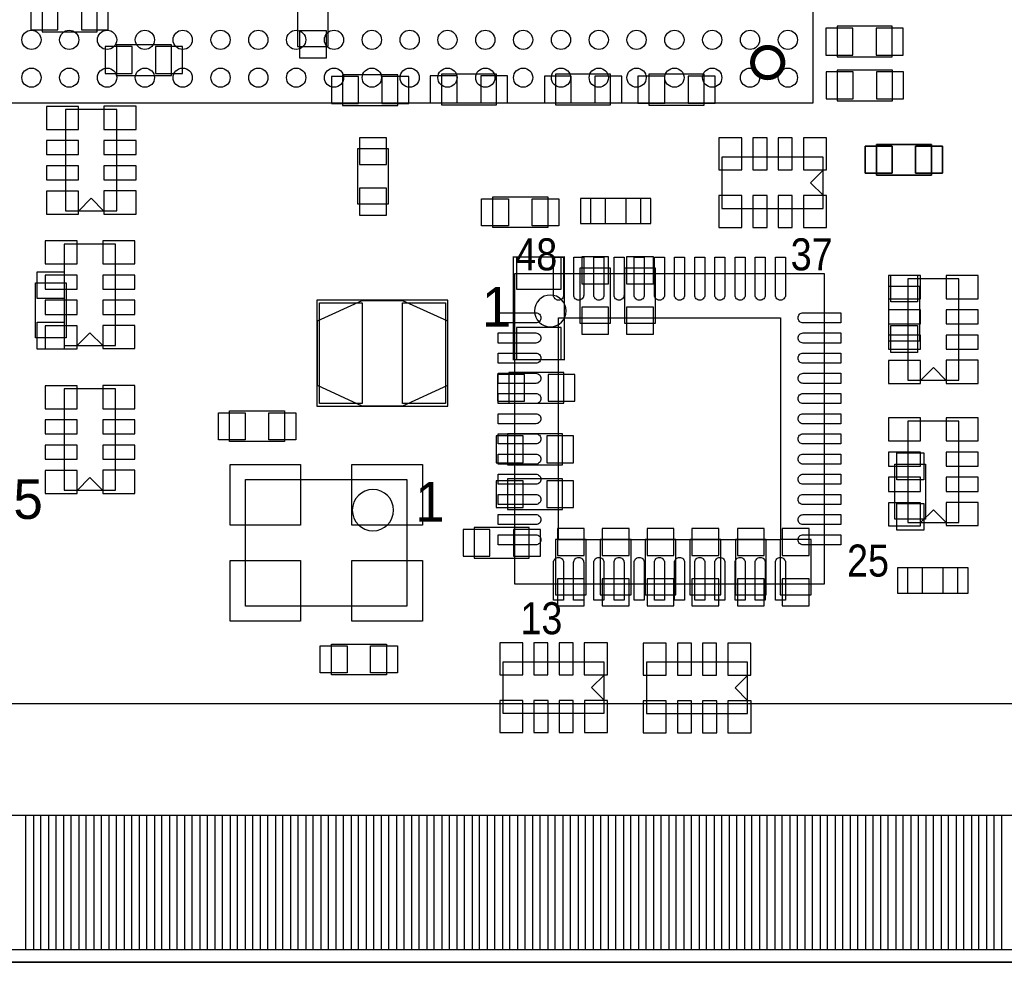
# Model space of a CAD drawing. Extents: x -8.5 to 88.7, y 0 to 55.1.
# Tile 4 of 8: x 27 to 46.5, y 0 to 18.7. Entities that reach past the tile are written whole.
import ezdxf
from ezdxf.enums import TextEntityAlignment as Align

# ---------------------------------------------------------------- set-up
doc = ezdxf.new("R2010")
doc.units = 0
for name, color, linetype in [('BG_OUTLINE', 80, 'CONTINUOUS'), ('PG_ASSEMBLY_BOTTOM', 201, 'CONTINUOUS'), ('PG_ASSEMBLY_TOP', 151, 'CONTINUOUS'), ('PIN_BOTTOM', 211, 'CONTINUOUS'), ('PIN_TOP', 153, 'CONTINUOUS')]:
    doc.layers.add(name, color=color, linetype=linetype)

msp = doc.modelspace()

# ---------------------------------------------------------------- linework, layer by layer
at = {"layer": 'BG_OUTLINE'}
msp.add_lwpolyline([(67.600068, 0), (25.299924, 0), (25.299924, 3.75412, 0.414116), (24.800052, 4.253992, 0.414221), (24.299926, 3.75412), (24.299926, 0), (0, 0), (0, 17.999964, 0.41415), (1.999996, 19.99996, 0.414214), (0, 21.999956), (0, 38.599872), (67.600068, 38.599872), (67.600068, 21.999956, 1.000034), (67.600068, 17.999964)], format="xyb", close=True, dxfattribs=at)
msp.add_lwpolyline([(67.600068, 0), (25.299924, 0), (25.299924, 3.75412, 0.414116), (24.800052, 4.253992, 0.414221), (24.299926, 3.75412), (24.299926, 0), (0, 0), (0, 17.999964, 0.41415), (1.999996, 19.99996, 0.414214), (0, 21.999956), (0, 38.599872), (67.600068, 38.599872), (67.600068, 21.999956, 1.000034), (67.600068, 17.999964)], format="xyb", close=True, dxfattribs=at)
at = {"layer": 'PG_ASSEMBLY_BOTTOM'}
for points in [[(32.515556, 19.243548), (32.515556, 18.151348), (33.125156, 18.151348), (33.125156, 19.243548), (32.515556, 19.243548)], [(27.448256, 18.443448), (28.540456, 18.443448), (28.540456, 19.053048), (27.448256, 19.053048), (27.448256, 18.443448)], [(43.212004, 17.947132), (44.304204, 17.947132), (44.304204, 18.556732), (43.212004, 18.556732), (43.212004, 17.947132)], [(30.013656, 18.189448), (28.921456, 18.189448), (28.921456, 17.579848), (30.013656, 17.579848), (30.013656, 18.189448)], [(34.501582, 17.595088), (33.409382, 17.595088), (33.409382, 16.985488), (34.501582, 16.985488), (34.501582, 17.595088)], [(35.36696, 16.998442), (36.45916, 16.998442), (36.45916, 17.608042), (35.36696, 17.608042), (35.36696, 16.998442)], [(37.629592, 16.997172), (38.721792, 16.997172), (38.721792, 17.606772), (37.629592, 17.606772), (37.629592, 16.997172)], [(39.482776, 16.993362), (40.574976, 16.993362), (40.574976, 17.602962), (39.482776, 17.602962), (39.482776, 16.993362)], [(44.3103, 17.687544), (43.2181, 17.687544), (43.2181, 17.077944), (44.3103, 17.077944), (44.3103, 17.687544)], [(28.9306, 14.896846), (28.9306, 16.903446), (27.9146, 16.903446), (27.9146, 14.896846), (28.9306, 14.896846)], [(45.084238, 16.214344), (43.992038, 16.214344), (43.992038, 15.604744), (45.084238, 15.604744), (45.084238, 16.214344)], [(34.3154, 15.033244), (34.3154, 16.125444), (33.7058, 16.125444), (33.7058, 15.033244), (34.3154, 15.033244)], [(42.937938, 15.960344), (40.931338, 15.960344), (40.931338, 14.944344), (42.937938, 14.944344), (42.937938, 15.960344)], [(42.689018, 15.452344), (42.943018, 15.706344)], [(42.689018, 15.452344), (42.943018, 15.198344)], [(28.4226, 15.145766), (28.1686, 14.891766)], [(28.4226, 15.145766), (28.6766, 14.891766)], [(39.323264, 15.14348), (38.323012, 15.14348), (38.323012, 14.643608), (39.323264, 14.643608), (39.323264, 15.14348)], [(28.9052, 12.229846), (28.9052, 14.236446), (27.8892, 14.236446), (27.8892, 12.229846), (28.9052, 12.229846)], [(38.111938, 13.763244), (38.111938, 12.671044), (38.721538, 12.671044), (38.721538, 13.763244), (38.111938, 13.763244)], [(39.000938, 13.763244), (39.000938, 12.671044), (39.610538, 12.671044), (39.610538, 13.763244), (39.000938, 13.763244)], [(45.630592, 11.540744), (45.630338, 13.547598), (44.614338, 13.547344), (44.614338, 11.540744), (45.630592, 11.540744)], [(28.3972, 12.478766), (28.1432, 12.224766)], [(28.3972, 12.478766), (28.6512, 12.224766)], [(45.122338, 11.789664), (44.868338, 11.535664)], [(45.122338, 11.789664), (45.376338, 11.535664)], [(36.702238, 11.083544), (37.794438, 11.083544), (37.794438, 11.693144), (36.702238, 11.693144), (36.702238, 11.083544)], [(28.9052, 9.359646), (28.9052, 11.366246), (27.8892, 11.366246), (27.8892, 9.359646), (28.9052, 9.359646)], [(45.630338, 8.721344), (45.630338, 10.727944), (44.614338, 10.727944), (44.614338, 8.721344), (45.630338, 8.721344)], [(36.676838, 9.864344), (37.769038, 9.864344), (37.769038, 10.473944), (36.676838, 10.473944), (36.676838, 9.864344)], [(28.3972, 9.608566), (28.1432, 9.354566)], [(28.3972, 9.608566), (28.6512, 9.354566)], [(36.676838, 8.975344), (37.769038, 8.975344), (37.769038, 9.584944), (36.676838, 9.584944), (36.676838, 8.975344)], [(45.122338, 8.970264), (44.868338, 8.716264)], [(45.122338, 8.970264), (45.376338, 8.716264)], [(36.016438, 8.010144), (37.108638, 8.010144), (37.108638, 8.619744), (36.016438, 8.619744), (36.016438, 8.010144)], [(38.238938, 7.286244), (38.238938, 8.378444), (37.629338, 8.378444), (37.629338, 7.286244), (38.238938, 7.286244)], [(39.127938, 7.286244), (39.127938, 8.378444), (38.518338, 8.378444), (38.518338, 7.286244), (39.127938, 7.286244)], [(40.016938, 7.286244), (40.016938, 8.378444), (39.407338, 8.378444), (39.407338, 7.286244), (40.016938, 7.286244)], [(40.905938, 7.286244), (40.905938, 8.378444), (40.296338, 8.378444), (40.296338, 7.286244), (40.905938, 7.286244)], [(41.8084, 7.286244), (41.8084, 8.378444), (41.1988, 8.378444), (41.1988, 7.286244), (41.8084, 7.286244)], [(42.6974, 7.286244), (42.6974, 8.378444), (42.0878, 8.378444), (42.0878, 7.286244), (42.6974, 7.286244)], [(45.610526, 7.816342), (44.610274, 7.816342), (44.610274, 7.31647), (45.610526, 7.31647), (45.610526, 7.816342)], [(38.594538, 5.952744), (36.587938, 5.952744), (36.587938, 4.936744), (38.594538, 4.936744), (38.594538, 5.952744)], [(41.439338, 5.946394), (39.432738, 5.946394), (39.432738, 4.930394), (41.439338, 4.930394), (41.439338, 5.946394)], [(38.345618, 5.444744), (38.599618, 5.698744)], [(41.190418, 5.438394), (41.444418, 5.692394)], [(38.345618, 5.444744), (38.599618, 5.190744)], [(41.190418, 5.438394), (41.444418, 5.184394)]]:
    msp.add_lwpolyline(points, dxfattribs=at)
at = {"layer": 'PG_ASSEMBLY_BOTTOM', "const_width": 0.0254}
msp.add_lwpolyline([(36.791138, 13.979144), (36.791138, 11.947144), (37.807138, 11.947144), (37.807138, 13.979144), (36.791138, 13.979144)], dxfattribs=at)
at = {"layer": 'PG_ASSEMBLY_TOP'}
for points in [[(42.737532, 36.036504), (23.737316, 36.036504), (23.737316, 17.036034), (42.737532, 17.036288), (42.737532, 36.036504)], [(45.084238, 15.604744), (43.992038, 15.604744), (43.992038, 16.214344), (45.084238, 16.214344), (45.084238, 15.604744)], [(36.3855, 15.172944), (37.4777, 15.172944), (37.4777, 14.563344), (36.3855, 14.563344), (36.3855, 15.172944)], [(36.815014, 7.50062), (42.964862, 7.50062), (42.964862, 13.650468), (36.815014, 13.650468), (36.815014, 7.50062)], [(27.31643, 12.376404), (27.31643, 13.468604), (27.92603, 13.468604), (27.92603, 12.376404), (27.31643, 12.376404)], [(44.848526, 13.402056), (44.848526, 12.309856), (44.238926, 12.309856), (44.238926, 13.402056), (44.848526, 13.402056)], [(32.899096, 11.02487), (35.497516, 11.02487), (35.497516, 13.123164), (32.899096, 13.123164), (32.899096, 11.02487)], [(33.791906, 13.115544), (32.902906, 12.709144), (32.902906, 11.439144), (33.791906, 11.032744), (34.604706, 11.032744), (35.493706, 11.439144), (35.493706, 12.709144), (34.604706, 13.115544), (33.791906, 13.115544)], [(32.257238, 10.321544), (31.165038, 10.321544), (31.165038, 10.931144), (32.257238, 10.931144), (32.257238, 10.321544)], [(44.969938, 9.877044), (44.969938, 8.784844), (44.360338, 8.784844), (44.360338, 9.877044), (44.969938, 9.877044)], [(34.682938, 7.057644), (31.482538, 7.057644), (31.482538, 9.572244), (34.682938, 9.572244), (34.682938, 7.057644)], [(33.1851, 6.308344), (34.2773, 6.308344), (34.2773, 5.698744), (33.1851, 5.698744), (33.1851, 6.308344)], [(0.001016, 0), (0.001016, 5.129022), (67.750944, 5.129022), (67.750944, 0)], [(25.30094, 0), (67.750944, 0)]]:
    msp.add_lwpolyline(points, dxfattribs=at)
at = {"layer": 'PG_ASSEMBLY_TOP', "const_width": 0.100076}
msp.add_lwpolyline([(41.837356, 17.536414, 1.000306), (41.837356, 18.136108, 0.999694), (41.837356, 17.536414)], format="xyb", dxfattribs=at)
at = {"layer": 'PG_ASSEMBLY_TOP'}
for points in [[(37.842698, 12.912344, 1), (37.212778, 12.912344, 1), (37.842698, 12.912344)], [(34.418778, 8.962644, 1), (33.600898, 8.962644, 1), (34.418778, 8.962644)]]:
    msp.add_lwpolyline(points, format="xyb", dxfattribs=at)
at = {"layer": 'PIN_BOTTOM'}
for points in [[(27.22753, 19.014948), (27.22753, 18.481548), (27.76093, 18.481548), (27.76093, 19.014948)], [(28.227782, 19.014948), (28.227782, 18.481548), (28.761182, 18.481548), (28.761182, 19.014948)], [(33.087056, 18.464022), (32.553656, 18.464022), (32.553656, 17.930622), (33.087056, 17.930622)], [(42.991278, 18.518632), (42.991278, 17.985232), (43.524678, 17.985232), (43.524678, 18.518632)], [(43.99153, 18.518632), (43.99153, 17.985232), (44.52493, 17.985232), (44.52493, 18.518632)], [(29.23413, 17.617948), (29.23413, 18.151348), (28.70073, 18.151348), (28.70073, 17.617948)], [(30.234382, 17.617948), (30.234382, 18.151348), (29.700982, 18.151348), (29.700982, 17.617948)], [(43.530774, 17.116044), (43.530774, 17.649444), (42.997374, 17.649444), (42.997374, 17.116044)], [(44.531026, 17.116044), (44.531026, 17.649444), (43.997626, 17.649444), (43.997626, 17.116044)], [(33.722056, 17.023588), (33.722056, 17.556988), (33.188656, 17.556988), (33.188656, 17.023588)], [(34.722308, 17.023588), (34.722308, 17.556988), (34.188908, 17.556988), (34.188908, 17.023588)], [(35.146234, 17.569942), (35.146234, 17.036542), (35.679634, 17.036542), (35.679634, 17.569942)], [(36.146486, 17.569942), (36.146486, 17.036542), (36.679886, 17.036542), (36.679886, 17.569942)], [(37.408866, 17.568672), (37.408866, 17.035272), (37.942266, 17.035272), (37.942266, 17.568672)], [(38.409118, 17.568672), (38.409118, 17.035272), (38.942518, 17.035272), (38.942518, 17.568672)], [(39.26205, 17.564862), (39.26205, 17.031462), (39.79545, 17.031462), (39.79545, 17.564862)], [(40.262302, 17.564862), (40.262302, 17.031462), (40.795702, 17.031462), (40.795702, 17.564862)], [(27.5336, 16.510254), (28.1686, 16.510254), (28.1686, 16.967454), (27.5336, 16.967454)], [(28.6766, 16.511016), (29.3116, 16.511016), (29.3116, 16.968216), (28.6766, 16.968216)], [(27.5336, 16.010128), (28.1686, 16.010128), (28.1686, 16.289528), (27.5336, 16.289528)], [(28.6766, 16.01089), (29.3116, 16.01089), (29.3116, 16.29029), (28.6766, 16.29029)], [(33.7439, 15.81277), (34.2773, 15.81277), (34.2773, 16.34617), (33.7439, 16.34617)], [(41.323768, 15.706344), (41.323768, 16.341344), (40.866568, 16.341344), (40.866568, 15.706344)], [(41.823894, 15.706344), (41.823894, 16.341344), (41.544494, 16.341344), (41.544494, 15.706344)], [(42.32402, 15.706344), (42.32402, 16.341344), (42.04462, 16.341344), (42.04462, 15.706344)], [(43.001946, 15.706344), (43.001946, 16.341344), (42.544746, 16.341344), (42.544746, 15.706344)], [(44.304712, 15.642844), (44.304712, 16.176244), (43.771312, 16.176244), (43.771312, 15.642844)], [(45.304964, 15.642844), (45.304964, 16.176244), (44.771564, 16.176244), (44.771564, 15.642844)], [(27.5336, 15.510002), (28.1686, 15.510002), (28.1686, 15.789402), (27.5336, 15.789402)], [(28.6766, 15.510764), (29.3116, 15.510764), (29.3116, 15.790164), (28.6766, 15.790164)], [(27.5336, 14.829536), (28.1686, 14.829536), (28.1686, 15.286736), (27.5336, 15.286736)], [(28.6766, 14.832838), (29.3116, 14.832838), (29.3116, 15.290038), (28.6766, 15.290038)], [(33.7439, 14.812518), (34.2773, 14.812518), (34.2773, 15.345918), (33.7439, 15.345918)], [(38.122987, 14.643481), (38.623113, 14.643481), (38.623113, 15.143607), (38.122987, 15.143607)], [(39.023163, 14.643481), (39.523289, 14.643481), (39.523289, 15.143607), (39.023163, 15.143607)], [(41.32453, 14.563344), (41.32453, 15.198344), (40.86733, 15.198344), (40.86733, 14.563344)], [(41.824656, 14.563344), (41.824656, 15.198344), (41.545256, 15.198344), (41.545256, 14.563344)], [(42.324782, 14.563344), (42.324782, 15.198344), (42.045382, 15.198344), (42.045382, 14.563344)], [(43.005248, 14.563344), (43.005248, 15.198344), (42.548048, 15.198344), (42.548048, 14.563344)], [(27.5082, 13.843254), (28.1432, 13.843254), (28.1432, 14.300454), (27.5082, 14.300454)], [(28.6512, 13.844016), (29.2862, 13.844016), (29.2862, 14.301216), (28.6512, 14.301216)], [(36.854638, 13.344144), (37.743638, 13.344144), (37.743638, 13.979144), (36.854638, 13.979144)], [(38.683438, 13.98397), (38.150038, 13.98397), (38.150038, 13.45057), (38.683438, 13.45057)], [(39.572438, 13.98397), (39.039038, 13.98397), (39.039038, 13.45057), (39.572438, 13.45057)], [(27.5082, 13.343128), (28.1432, 13.343128), (28.1432, 13.622528), (27.5082, 13.622528)], [(28.6512, 13.34389), (29.2862, 13.34389), (29.2862, 13.62329), (28.6512, 13.62329)], [(44.233338, 13.154152), (44.868338, 13.154152), (44.868338, 13.611352), (44.233338, 13.611352)], [(45.376338, 13.154914), (46.011338, 13.154914), (46.011338, 13.612114), (45.376338, 13.612114)], [(27.5082, 12.843002), (28.1432, 12.843002), (28.1432, 13.122402), (27.5082, 13.122402)], [(28.6512, 12.843764), (29.2862, 12.843764), (29.2862, 13.123164), (28.6512, 13.123164)], [(38.683438, 12.983718), (38.150038, 12.983718), (38.150038, 12.450318), (38.683438, 12.450318)], [(39.572438, 12.983718), (39.039038, 12.983718), (39.039038, 12.450318), (39.572438, 12.450318)], [(44.233338, 12.654026), (44.868338, 12.654026), (44.868338, 12.933426), (44.233338, 12.933426)], [(45.376338, 12.654788), (46.011338, 12.654788), (46.011338, 12.934188), (45.376338, 12.934188)], [(27.5082, 12.162536), (28.1432, 12.162536), (28.1432, 12.619736), (27.5082, 12.619736)], [(28.6512, 12.165838), (29.2862, 12.165838), (29.2862, 12.623038), (28.6512, 12.623038)], [(36.854638, 11.947144), (37.743638, 11.947144), (37.743638, 12.582144), (36.854638, 12.582144)], [(44.233338, 12.1539), (44.868338, 12.1539), (44.868338, 12.4333), (44.233338, 12.4333)], [(45.376338, 12.154662), (46.011338, 12.154662), (46.011338, 12.434062), (45.376338, 12.434062)], [(44.233338, 11.473434), (44.868338, 11.473434), (44.868338, 11.930634), (44.233338, 11.930634)], [(45.376338, 11.476736), (46.011338, 11.476736), (46.011338, 11.933936), (45.376338, 11.933936)], [(36.481512, 11.655044), (36.481512, 11.121644), (37.014912, 11.121644), (37.014912, 11.655044)], [(37.481764, 11.655044), (37.481764, 11.121644), (38.015164, 11.121644), (38.015164, 11.655044)], [(27.5082, 10.973054), (28.1432, 10.973054), (28.1432, 11.430254), (27.5082, 11.430254)], [(28.6512, 10.973816), (29.2862, 10.973816), (29.2862, 11.431016), (28.6512, 11.431016)], [(27.5082, 10.472928), (28.1432, 10.472928), (28.1432, 10.752328), (27.5082, 10.752328)], [(28.6512, 10.47369), (29.2862, 10.47369), (29.2862, 10.75309), (28.6512, 10.75309)], [(44.233338, 10.334752), (44.868338, 10.334752), (44.868338, 10.791952), (44.233338, 10.791952)], [(45.376338, 10.335514), (46.011338, 10.335514), (46.011338, 10.792714), (45.376338, 10.792714)], [(36.456112, 10.435844), (36.456112, 9.902444), (36.989512, 9.902444), (36.989512, 10.435844)], [(37.456364, 10.435844), (37.456364, 9.902444), (37.989764, 9.902444), (37.989764, 10.435844)], [(27.5082, 9.972802), (28.1432, 9.972802), (28.1432, 10.252202), (27.5082, 10.252202)], [(28.6512, 9.973564), (29.2862, 9.973564), (29.2862, 10.252964), (28.6512, 10.252964)], [(44.233338, 9.834626), (44.868338, 9.834626), (44.868338, 10.114026), (44.233338, 10.114026)], [(45.376338, 9.835388), (46.011338, 9.835388), (46.011338, 10.114788), (45.376338, 10.114788)], [(27.5082, 9.292336), (28.1432, 9.292336), (28.1432, 9.749536), (27.5082, 9.749536)], [(28.6512, 9.295638), (29.2862, 9.295638), (29.2862, 9.752838), (28.6512, 9.752838)], [(44.233338, 9.3345), (44.868338, 9.3345), (44.868338, 9.6139), (44.233338, 9.6139)], [(45.376338, 9.335262), (46.011338, 9.335262), (46.011338, 9.614662), (45.376338, 9.614662)], [(36.456112, 9.546844), (36.456112, 9.013444), (36.989512, 9.013444), (36.989512, 9.546844)], [(37.456364, 9.546844), (37.456364, 9.013444), (37.989764, 9.013444), (37.989764, 9.546844)], [(44.233338, 8.654034), (44.868338, 8.654034), (44.868338, 9.111234), (44.233338, 9.111234)], [(45.376338, 8.657336), (46.011338, 8.657336), (46.011338, 9.114536), (45.376338, 9.114536)], [(37.667438, 8.06577), (38.200838, 8.06577), (38.200838, 8.59917), (37.667438, 8.59917)], [(38.556438, 8.06577), (39.089838, 8.06577), (39.089838, 8.59917), (38.556438, 8.59917)], [(39.445438, 8.06577), (39.978838, 8.06577), (39.978838, 8.59917), (39.445438, 8.59917)], [(40.334438, 8.06577), (40.867838, 8.06577), (40.867838, 8.59917), (40.334438, 8.59917)], [(41.2369, 8.06577), (41.7703, 8.06577), (41.7703, 8.59917), (41.2369, 8.59917)], [(42.1259, 8.06577), (42.6593, 8.06577), (42.6593, 8.59917), (42.1259, 8.59917)], [(35.795712, 8.581644), (35.795712, 8.048244), (36.329112, 8.048244), (36.329112, 8.581644)], [(36.795964, 8.581644), (36.795964, 8.048244), (37.329364, 8.048244), (37.329364, 8.581644)], [(44.410249, 7.316343), (44.910375, 7.316343), (44.910375, 7.816469), (44.410249, 7.816469)], [(45.310425, 7.316343), (45.810551, 7.316343), (45.810551, 7.816469), (45.310425, 7.816469)], [(37.667438, 7.065518), (38.200838, 7.065518), (38.200838, 7.598918), (37.667438, 7.598918)], [(38.556438, 7.065518), (39.089838, 7.065518), (39.089838, 7.598918), (38.556438, 7.598918)], [(39.445438, 7.065518), (39.978838, 7.065518), (39.978838, 7.598918), (39.445438, 7.598918)], [(40.334438, 7.065518), (40.867838, 7.065518), (40.867838, 7.598918), (40.334438, 7.598918)], [(41.2369, 7.065518), (41.7703, 7.065518), (41.7703, 7.598918), (41.2369, 7.598918)], [(42.1259, 7.065518), (42.6593, 7.065518), (42.6593, 7.598918), (42.1259, 7.598918)], [(36.980368, 5.698744), (36.980368, 6.333744), (36.523168, 6.333744), (36.523168, 5.698744)], [(37.480494, 5.698744), (37.480494, 6.333744), (37.201094, 6.333744), (37.201094, 5.698744)], [(37.98062, 5.698744), (37.98062, 6.333744), (37.70122, 6.333744), (37.70122, 5.698744)], [(38.658546, 5.698744), (38.658546, 6.333744), (38.201346, 6.333744), (38.201346, 5.698744)], [(39.825168, 5.692394), (39.825168, 6.327394), (39.367968, 6.327394), (39.367968, 5.692394)], [(40.325294, 5.692394), (40.325294, 6.327394), (40.045894, 6.327394), (40.045894, 5.692394)], [(40.82542, 5.692394), (40.82542, 6.327394), (40.54602, 6.327394), (40.54602, 5.692394)], [(41.503346, 5.692394), (41.503346, 6.327394), (41.046146, 6.327394), (41.046146, 5.692394)], [(36.98113, 4.555744), (36.98113, 5.190744), (36.52393, 5.190744), (36.52393, 4.555744)], [(37.481256, 4.555744), (37.481256, 5.190744), (37.201856, 5.190744), (37.201856, 4.555744)], [(37.981382, 4.555744), (37.981382, 5.190744), (37.701982, 5.190744), (37.701982, 4.555744)], [(38.661848, 4.555744), (38.661848, 5.190744), (38.204648, 5.190744), (38.204648, 4.555744)], [(39.82593, 4.549394), (39.82593, 5.184394), (39.36873, 5.184394), (39.36873, 4.549394)], [(40.326056, 4.549394), (40.326056, 5.184394), (40.046656, 5.184394), (40.046656, 4.549394)], [(40.826182, 4.549394), (40.826182, 5.184394), (40.546782, 5.184394), (40.546782, 4.549394)], [(41.506648, 4.549394), (41.506648, 5.184394), (41.049448, 5.184394), (41.049448, 4.549394)], [(26.825956, 0.25019), (26.825956, 2.91719), (27.276044, 2.91719), (27.276044, 0.25019)], [(27.425904, 0.25019), (27.425904, 2.91719), (27.875992, 2.91719), (27.875992, 0.25019)], [(28.025852, 0.25019), (28.025852, 2.91719), (28.47594, 2.91719), (28.47594, 0.25019)], [(28.626054, 0.25019), (28.626054, 2.91719), (29.076142, 2.91719), (29.076142, 0.25019)], [(29.226002, 0.25019), (29.226002, 2.91719), (29.67609, 2.91719), (29.67609, 0.25019)], [(29.82595, 0.25019), (29.82595, 2.91719), (30.276038, 2.91719), (30.276038, 0.25019)], [(30.425898, 0.25019), (30.425898, 2.91719), (30.875986, 2.91719), (30.875986, 0.25019)], [(31.025846, 0.25019), (31.025846, 2.91719), (31.475934, 2.91719), (31.475934, 0.25019)], [(31.626048, 0.25019), (31.626048, 2.91719), (32.076136, 2.91719), (32.076136, 0.25019)], [(32.225996, 0.25019), (32.225996, 2.91719), (32.676084, 2.91719), (32.676084, 0.25019)], [(32.825944, 0.25019), (32.825944, 2.91719), (33.276032, 2.91719), (33.276032, 0.25019)], [(33.425892, 0.25019), (33.425892, 2.91719), (33.87598, 2.91719), (33.87598, 0.25019)], [(34.02584, 0.25019), (34.02584, 2.91719), (34.475928, 2.91719), (34.475928, 0.25019)], [(34.626042, 0.25019), (34.626042, 2.91719), (35.07613, 2.91719), (35.07613, 0.25019)], [(35.22599, 0.25019), (35.22599, 2.91719), (35.676078, 2.91719), (35.676078, 0.25019)], [(35.825938, 0.25019), (35.825938, 2.91719), (36.276026, 2.91719), (36.276026, 0.25019)], [(36.425886, 0.25019), (36.425886, 2.91719), (36.875974, 2.91719), (36.875974, 0.25019)], [(37.025834, 0.25019), (37.025834, 2.91719), (37.475922, 2.91719), (37.475922, 0.25019)], [(37.626036, 0.25019), (37.626036, 2.91719), (38.076124, 2.91719), (38.076124, 0.25019)], [(38.225984, 0.25019), (38.225984, 2.91719), (38.676072, 2.91719), (38.676072, 0.25019)], [(38.825932, 0.25019), (38.825932, 2.91719), (39.27602, 2.91719), (39.27602, 0.25019)], [(39.42588, 0.25019), (39.42588, 2.91719), (39.875968, 2.91719), (39.875968, 0.25019)], [(40.025828, 0.25019), (40.025828, 2.91719), (40.475916, 2.91719), (40.475916, 0.25019)], [(40.62603, 0.25019), (40.62603, 2.91719), (41.076118, 2.91719), (41.076118, 0.25019)], [(41.225978, 0.25019), (41.225978, 2.91719), (41.676066, 2.91719), (41.676066, 0.25019)], [(41.825926, 0.25019), (41.825926, 2.91719), (42.276014, 2.91719), (42.276014, 0.25019)], [(42.425874, 0.25019), (42.425874, 2.91719), (42.875962, 2.91719), (42.875962, 0.25019)], [(43.025822, 0.25019), (43.025822, 2.91719), (43.47591, 2.91719), (43.47591, 0.25019)], [(43.626024, 0.25019), (43.626024, 2.91719), (44.076112, 2.91719), (44.076112, 0.25019)], [(44.225972, 0.25019), (44.225972, 2.91719), (44.67606, 2.91719), (44.67606, 0.25019)], [(44.82592, 0.25019), (44.82592, 2.91719), (45.276008, 2.91719), (45.276008, 0.25019)], [(45.425868, 0.25019), (45.425868, 2.91719), (45.875956, 2.91719), (45.875956, 0.25019)], [(46.025816, 0.25019), (46.025816, 2.91719), (46.475904, 2.91719), (46.475904, 0.25019)]]:
    msp.add_lwpolyline(points, close=True, dxfattribs=at)
at = {"layer": 'PIN_TOP'}
for points in [[(44.304712, 16.176244), (44.304712, 15.642844), (43.771312, 15.642844), (43.771312, 16.176244)], [(45.304964, 16.176244), (45.304964, 15.642844), (44.771564, 15.642844), (44.771564, 16.176244)], [(36.164774, 14.601444), (36.164774, 15.134844), (36.698174, 15.134844), (36.698174, 14.601444)], [(37.165026, 14.601444), (37.165026, 15.134844), (37.698426, 15.134844), (37.698426, 14.601444)], [(27.88793, 13.15593), (27.35453, 13.15593), (27.35453, 13.68933), (27.88793, 13.68933)], [(44.277026, 13.622782), (44.810426, 13.622782), (44.810426, 13.089382), (44.277026, 13.089382)], [(32.948372, 11.074146), (32.948372, 13.074142), (33.798256, 13.074142), (33.798256, 11.074146)], [(34.598356, 11.074146), (34.598356, 13.074142), (35.44824, 13.074142), (35.44824, 11.074146)], [(37.68979, 8.375396), (37.68979, 12.775438), (42.089832, 12.775438), (42.089832, 8.375396)], [(27.88793, 12.155678), (27.35453, 12.155678), (27.35453, 12.689078), (27.88793, 12.689078)], [(44.277026, 12.62253), (44.810426, 12.62253), (44.810426, 12.08913), (44.277026, 12.08913)], [(31.477712, 10.893044), (31.477712, 10.359644), (30.944312, 10.359644), (30.944312, 10.893044)], [(32.477964, 10.893044), (32.477964, 10.359644), (31.944564, 10.359644), (31.944564, 10.893044)], [(44.398438, 10.09777), (44.931838, 10.09777), (44.931838, 9.56437), (44.398438, 9.56437)], [(32.576262, 9.867392), (32.576262, 8.667496), (31.176214, 8.667496), (31.176214, 9.867392)], [(34.989262, 9.867392), (34.989262, 8.667496), (33.589214, 8.667496), (33.589214, 9.867392)], [(44.398438, 9.097518), (44.931838, 9.097518), (44.931838, 8.564118), (44.398438, 8.564118)], [(32.576262, 7.962392), (32.576262, 6.762496), (31.176214, 6.762496), (31.176214, 7.962392)], [(34.989262, 7.962392), (34.989262, 6.762496), (33.589214, 6.762496), (33.589214, 7.962392)], [(32.964374, 5.736844), (32.964374, 6.270244), (33.497774, 6.270244), (33.497774, 5.736844)], [(33.964626, 5.736844), (33.964626, 6.270244), (34.498026, 6.270244), (34.498026, 5.736844)], [(27.12593, 0.25019), (27.12593, 2.91719), (27.576018, 2.91719), (27.576018, 0.25019)], [(27.725878, 0.25019), (27.725878, 2.91719), (28.175966, 2.91719), (28.175966, 0.25019)], [(28.325826, 0.25019), (28.325826, 2.91719), (28.775914, 2.91719), (28.775914, 0.25019)], [(28.926028, 0.25019), (28.926028, 2.91719), (29.376116, 2.91719), (29.376116, 0.25019)], [(29.525976, 0.25019), (29.525976, 2.91719), (29.976064, 2.91719), (29.976064, 0.25019)], [(30.125924, 0.25019), (30.125924, 2.91719), (30.576012, 2.91719), (30.576012, 0.25019)], [(30.725872, 0.25019), (30.725872, 2.91719), (31.17596, 2.91719), (31.17596, 0.25019)], [(31.32582, 0.25019), (31.32582, 2.91719), (31.775908, 2.91719), (31.775908, 0.25019)], [(31.926022, 0.25019), (31.926022, 2.91719), (32.37611, 2.91719), (32.37611, 0.25019)], [(32.52597, 0.25019), (32.52597, 2.91719), (32.976058, 2.91719), (32.976058, 0.25019)], [(33.125918, 0.25019), (33.125918, 2.91719), (33.576006, 2.91719), (33.576006, 0.25019)], [(33.725866, 0.25019), (33.725866, 2.91719), (34.175954, 2.91719), (34.175954, 0.25019)], [(34.325814, 0.25019), (34.325814, 2.91719), (34.775902, 2.91719), (34.775902, 0.25019)], [(34.926016, 0.25019), (34.926016, 2.91719), (35.376104, 2.91719), (35.376104, 0.25019)], [(35.525964, 0.25019), (35.525964, 2.91719), (35.976052, 2.91719), (35.976052, 0.25019)], [(36.125912, 0.25019), (36.125912, 2.91719), (36.576, 2.91719), (36.576, 0.25019)], [(36.72586, 0.25019), (36.72586, 2.91719), (37.175948, 2.91719), (37.175948, 0.25019)], [(37.326062, 0.25019), (37.326062, 2.91719), (37.77615, 2.91719), (37.77615, 0.25019)], [(37.92601, 0.25019), (37.92601, 2.91719), (38.376098, 2.91719), (38.376098, 0.25019)], [(38.525958, 0.25019), (38.525958, 2.91719), (38.976046, 2.91719), (38.976046, 0.25019)], [(39.125906, 0.25019), (39.125906, 2.91719), (39.575994, 2.91719), (39.575994, 0.25019)], [(39.725854, 0.25019), (39.725854, 2.91719), (40.175942, 2.91719), (40.175942, 0.25019)], [(40.326056, 0.25019), (40.326056, 2.91719), (40.776144, 2.91719), (40.776144, 0.25019)], [(40.926004, 0.25019), (40.926004, 2.91719), (41.376092, 2.91719), (41.376092, 0.25019)], [(41.525952, 0.25019), (41.525952, 2.91719), (41.97604, 2.91719), (41.97604, 0.25019)], [(42.1259, 0.25019), (42.1259, 2.91719), (42.575988, 2.91719), (42.575988, 0.25019)], [(42.725848, 0.25019), (42.725848, 2.91719), (43.175936, 2.91719), (43.175936, 0.25019)], [(43.32605, 0.25019), (43.32605, 2.91719), (43.776138, 2.91719), (43.776138, 0.25019)], [(43.925998, 0.25019), (43.925998, 2.91719), (44.376086, 2.91719), (44.376086, 0.25019)], [(44.525946, 0.25019), (44.525946, 2.91719), (44.976034, 2.91719), (44.976034, 0.25019)], [(45.125894, 0.25019), (45.125894, 2.91719), (45.575982, 2.91719), (45.575982, 0.25019)], [(45.725842, 0.25019), (45.725842, 2.91719), (46.17593, 2.91719), (46.17593, 0.25019)], [(46.326044, 0.25019), (46.326044, 2.91719), (46.776132, 2.91719), (46.776132, 0.25019)]]:
    msp.add_lwpolyline(points, close=True, dxfattribs=at)
for points in [[(37.79012, 13.225526, -0.414214), (37.690298, 13.125704), (37.690044, 13.125704, -0.414214), (37.590222, 13.225526), (37.590222, 13.975588), (37.79012, 13.975588)], [(38.189916, 13.225526, -0.414214), (38.090094, 13.125704), (38.08984, 13.125704, -0.414214), (37.990018, 13.225526), (37.990018, 13.975588), (38.189916, 13.975588)], [(38.589966, 13.225526, -0.414214), (38.490144, 13.125704), (38.48989, 13.125704, -0.414214), (38.390068, 13.225526), (38.390068, 13.975588), (38.589966, 13.975588)], [(38.990016, 13.225526, -0.414214), (38.890194, 13.125704), (38.88994, 13.125704, -0.414214), (38.790118, 13.225526), (38.790118, 13.975588), (38.990016, 13.975588)], [(39.390066, 13.225526, -0.414214), (39.290244, 13.125704), (39.28999, 13.125704, -0.414214), (39.190168, 13.225526), (39.190168, 13.975588), (39.390066, 13.975588)], [(39.790116, 13.225526, -0.414214), (39.690294, 13.125704), (39.69004, 13.125704, -0.414214), (39.590218, 13.225526), (39.590218, 13.975588), (39.790116, 13.975588)], [(40.189912, 13.225526, -0.414214), (40.09009, 13.125704), (40.089836, 13.125704, -0.414214), (39.990014, 13.225526), (39.990014, 13.975588), (40.189912, 13.975588)], [(40.589962, 13.225526, -0.414214), (40.49014, 13.125704), (40.489886, 13.125704, -0.414214), (40.390064, 13.225526), (40.390064, 13.975588), (40.589962, 13.975588)], [(40.990012, 13.225526, -0.414214), (40.89019, 13.125704), (40.889936, 13.125704, -0.414214), (40.790114, 13.225526), (40.790114, 13.975588), (40.990012, 13.975588)], [(41.390062, 13.225526, -0.414214), (41.29024, 13.125704), (41.289986, 13.125704, -0.414214), (41.190164, 13.225526), (41.190164, 13.975588), (41.390062, 13.975588)], [(41.790112, 13.225526, -0.414214), (41.69029, 13.125704), (41.690036, 13.125704, -0.414214), (41.590214, 13.225526), (41.590214, 13.975588), (41.790112, 13.975588)], [(42.189908, 13.225526, -0.414214), (42.090086, 13.125704), (42.089832, 13.125704, -0.414214), (41.99001, 13.225526), (41.99001, 13.975588), (42.189908, 13.975588)], [(37.239956, 12.875514, -0.414214), (37.339778, 12.775692), (37.339778, 12.775438, -0.414214), (37.239956, 12.675616), (36.489894, 12.675616), (36.489894, 12.875514)], [(42.53992, 12.675362, -0.414214), (42.440098, 12.775184), (42.440098, 12.775438, -0.414214), (42.53992, 12.87526), (43.289982, 12.87526), (43.289982, 12.675362)], [(37.239956, 12.475718, -0.414214), (37.339778, 12.375896), (37.339778, 12.375642, -0.414214), (37.239956, 12.27582), (36.489894, 12.27582), (36.489894, 12.475718)], [(42.53992, 12.275566, -0.414214), (42.440098, 12.375388), (42.440098, 12.375642, -0.414214), (42.53992, 12.475464), (43.289982, 12.475464), (43.289982, 12.275566)], [(37.239956, 12.075668, -0.414214), (37.339778, 11.975846), (37.339778, 11.975592, -0.414214), (37.239956, 11.87577), (36.489894, 11.87577), (36.489894, 12.075668)], [(42.53992, 11.875516, -0.414214), (42.440098, 11.975338), (42.440098, 11.975592, -0.414214), (42.53992, 12.075414), (43.289982, 12.075414), (43.289982, 11.875516)], [(37.239956, 11.675618, -0.414214), (37.339778, 11.575796), (37.339778, 11.575542, -0.414214), (37.239956, 11.47572), (36.489894, 11.47572), (36.489894, 11.675618)], [(42.53992, 11.475466, -0.414214), (42.440098, 11.575288), (42.440098, 11.575542, -0.414214), (42.53992, 11.675364), (43.289982, 11.675364), (43.289982, 11.475466)], [(37.239956, 11.275568, -0.414214), (37.339778, 11.175746), (37.339778, 11.175492, -0.414214), (37.239956, 11.07567), (36.489894, 11.07567), (36.489894, 11.275568)], [(42.53992, 11.075416, -0.414214), (42.440098, 11.175238), (42.440098, 11.175492, -0.414214), (42.53992, 11.275314), (43.289982, 11.275314), (43.289982, 11.075416)], [(37.239956, 10.875518, -0.414214), (37.339778, 10.775696), (37.339778, 10.775442, -0.414214), (37.239956, 10.67562), (36.489894, 10.67562), (36.489894, 10.875518)], [(42.53992, 10.675366, -0.414214), (42.440098, 10.775188), (42.440098, 10.775442, -0.414214), (42.53992, 10.875264), (43.289982, 10.875264), (43.289982, 10.675366)], [(37.239956, 10.475722, -0.414214), (37.339778, 10.3759), (37.339778, 10.375646, -0.414214), (37.239956, 10.275824), (36.489894, 10.275824), (36.489894, 10.475722)], [(42.53992, 10.27557, -0.414214), (42.440098, 10.375392), (42.440098, 10.375646, -0.414214), (42.53992, 10.475468), (43.289982, 10.475468), (43.289982, 10.27557)], [(37.239956, 10.075672, -0.414214), (37.339778, 9.97585), (37.339778, 9.975596, -0.414214), (37.239956, 9.875774), (36.489894, 9.875774), (36.489894, 10.075672)], [(42.53992, 9.87552, -0.414214), (42.440098, 9.975342), (42.440098, 9.975596, -0.414214), (42.53992, 10.075418), (43.289982, 10.075418), (43.289982, 9.87552)], [(37.239956, 9.675622, -0.414214), (37.339778, 9.5758), (37.339778, 9.575546, -0.414214), (37.239956, 9.475724), (36.489894, 9.475724), (36.489894, 9.675622)], [(42.53992, 9.47547, -0.414214), (42.440098, 9.575292), (42.440098, 9.575546, -0.414214), (42.53992, 9.675368), (43.289982, 9.675368), (43.289982, 9.47547)], [(37.239956, 9.275572, -0.414214), (37.339778, 9.17575), (37.339778, 9.175496, -0.414214), (37.239956, 9.075674), (36.489894, 9.075674), (36.489894, 9.275572)], [(42.53992, 9.07542, -0.414214), (42.440098, 9.175242), (42.440098, 9.175496, -0.414214), (42.53992, 9.275318), (43.289982, 9.275318), (43.289982, 9.07542)], [(37.239956, 8.875522, -0.414214), (37.339778, 8.7757), (37.339778, 8.775446, -0.414214), (37.239956, 8.675624), (36.489894, 8.675624), (36.489894, 8.875522)], [(42.53992, 8.67537, -0.414214), (42.440098, 8.775192), (42.440098, 8.775446, -0.414214), (42.53992, 8.875268), (43.289982, 8.875268), (43.289982, 8.67537)], [(37.239956, 8.475726, -0.414214), (37.339778, 8.375904), (37.339778, 8.37565, -0.414214), (37.239956, 8.275828), (36.489894, 8.275828), (36.489894, 8.475726)], [(42.53992, 8.275574, -0.414214), (42.440098, 8.375396), (42.440098, 8.37565, -0.414214), (42.53992, 8.475472), (43.289982, 8.475472), (43.289982, 8.275574)], [(37.589968, 7.925562, -0.414214), (37.68979, 8.025384), (37.690044, 8.025384, -0.414214), (37.789866, 7.925562), (37.789866, 7.1755), (37.589968, 7.1755)], [(37.989764, 7.925562, -0.414214), (38.089586, 8.025384), (38.08984, 8.025384, -0.414214), (38.189662, 7.925562), (38.189662, 7.1755), (37.989764, 7.1755)], [(38.389814, 7.925562, -0.414214), (38.489636, 8.025384), (38.48989, 8.025384, -0.414214), (38.589712, 7.925562), (38.589712, 7.1755), (38.389814, 7.1755)], [(38.789864, 7.925562, -0.414214), (38.889686, 8.025384), (38.88994, 8.025384, -0.414214), (38.989762, 7.925562), (38.989762, 7.1755), (38.789864, 7.1755)], [(39.189914, 7.925562, -0.414214), (39.289736, 8.025384), (39.28999, 8.025384, -0.414214), (39.389812, 7.925562), (39.389812, 7.1755), (39.189914, 7.1755)], [(39.589964, 7.925562, -0.414214), (39.689786, 8.025384), (39.69004, 8.025384, -0.414214), (39.789862, 7.925562), (39.789862, 7.1755), (39.589964, 7.1755)], [(39.98976, 7.925562, -0.414214), (40.089582, 8.025384), (40.089836, 8.025384, -0.414214), (40.189658, 7.925562), (40.189658, 7.1755), (39.98976, 7.1755)], [(40.38981, 7.925562, -0.414214), (40.489632, 8.025384), (40.489886, 8.025384, -0.414214), (40.589708, 7.925562), (40.589708, 7.1755), (40.38981, 7.1755)], [(40.78986, 7.925562, -0.414214), (40.889682, 8.025384), (40.889936, 8.025384, -0.414214), (40.989758, 7.925562), (40.989758, 7.1755), (40.78986, 7.1755)], [(41.18991, 7.925562, -0.414214), (41.289732, 8.025384), (41.289986, 8.025384, -0.414214), (41.389808, 7.925562), (41.389808, 7.1755), (41.18991, 7.1755)], [(41.58996, 7.925562, -0.414214), (41.689782, 8.025384), (41.690036, 8.025384, -0.414214), (41.789858, 7.925562), (41.789858, 7.1755), (41.58996, 7.1755)], [(41.989756, 7.925562, -0.414214), (42.089578, 8.025384), (42.089832, 8.025384, -0.414214), (42.189654, 7.925562), (42.189654, 7.1755), (41.989756, 7.1755)]]:
    msp.add_lwpolyline(points, format="xyb", close=True, dxfattribs=at)
for centre in [(27.23769, 18.286476), (27.987752, 18.286476), (28.73756, 18.286476), (29.487622, 18.286476), (30.237684, 18.286476), (30.987746, 18.286476), (31.737554, 18.286476), (32.487616, 18.286476), (33.237678, 18.286476), (33.98774, 18.286476), (34.737802, 18.286476), (35.48761, 18.286476), (36.237672, 18.286476), (36.987734, 18.286476), (37.737796, 18.286476), (38.487604, 18.286476), (39.237666, 18.286476), (39.987728, 18.286476), (40.73779, 18.286476), (41.487598, 18.286476), (42.23766, 18.286476), (27.23769, 17.536414), (27.987752, 17.536414), (28.73756, 17.536414), (29.487622, 17.536414), (30.237684, 17.536414), (30.987746, 17.536414), (31.737554, 17.536414), (32.487616, 17.536414), (33.237678, 17.536414), (33.98774, 17.536414), (34.737802, 17.536414), (35.48761, 17.536414), (36.237672, 17.536414), (36.987734, 17.536414), (37.737796, 17.536414), (38.487604, 17.536414), (39.237666, 17.536414), (39.987728, 17.536414), (40.73779, 17.536414), (41.487598, 17.536414), (42.23766, 17.536414)]:
    msp.add_circle(centre, 0.1905, dxfattribs=at)

# ---------------------------------------------------------------- texts
at = {"layer": 'PG_ASSEMBLY_TOP', "width": 0.88}
for s, p in [('48', (37.248338, 13.716762)), ('37', (42.709338, 13.716762)), ('25', (43.826938, 7.646162)), ('13', (37.349938, 6.503162))]:
    msp.add_text(s, height=0.635, dxfattribs=at).set_placement(p, align=Align.CENTER)
at = {"layer": 'PG_ASSEMBLY_TOP'}
for s, p in [('1', (36.460938, 12.599162)), ('25', (26.879042, 8.789162))]:
    msp.add_text(s, height=0.7874, dxfattribs=at).set_placement(p, align=Align.CENTER)
msp.add_text('1', height=0.7874, dxfattribs=at).set_placement((34.848038, 8.734044))

doc.saveas('drawing.dxf')
